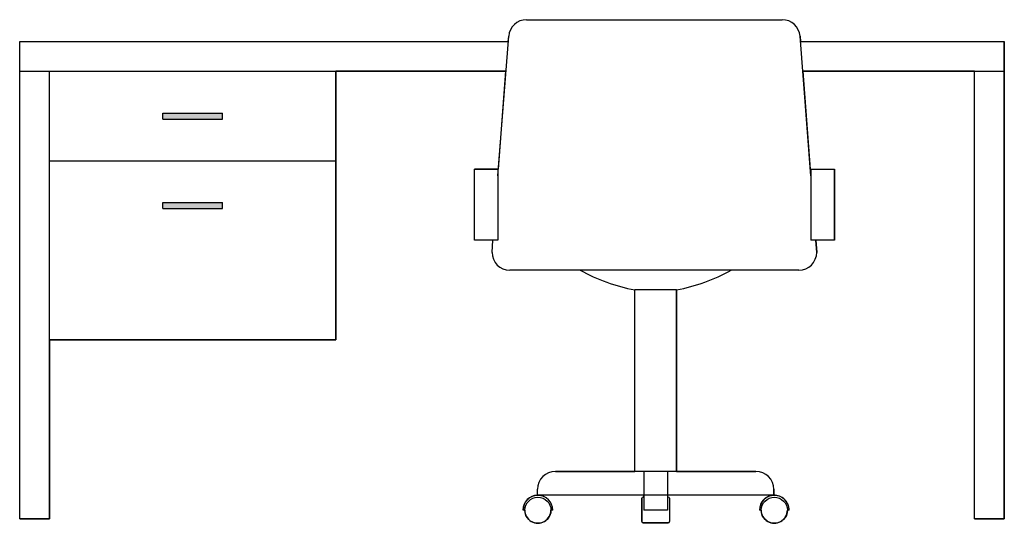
# Model space of a CAD drawing. Extents: x 6.41 to 8.06, y -2.44 to -1.59.
import ezdxf

# ---------------------------------------------------------------- set-up
doc = ezdxf.new("R2010")
doc.units = 0
doc.header["$MEASUREMENT"] = 0
doc.layers.add('BORDE', color=2, linetype='CONTINUOUS')
doc.layers.add('DIBUJO', color=5, linetype='CONTINUOUS')

msp = doc.modelspace()

# ---------------------------------------------------------------- linework, layer by layer
at = {"layer": 'BORDE'}
for p, q in [((7.2556, -1.5922), (7.6841, -1.5922)), ((6.4063, -2.4287), (6.4063, -1.6287)), ((6.4063, -1.6287), (7.225, -1.6287)), ((7.225, -1.6287), (7.2257, -1.6199)), ((7.714, -1.6199), (7.7147, -1.6287)), ((7.7147, -1.6287), (8.0563, -1.6287)), ((8.0563, -1.6287), (8.0563, -2.4287)), ((7.2211, -1.6787), (6.9363, -1.6787)), ((6.9363, -1.6787), (6.9363, -2.1287)), ((7.2085, -1.8427), (7.2211, -1.6787)), ((8.0063, -1.6787), (7.7186, -1.6787)), ((7.7186, -1.6787), (7.7312, -1.8427)), ((8.0063, -2.4287), (8.0063, -1.6787)), ((7.1682, -1.9619), (7.1682, -1.8427)), ((7.1682, -1.8427), (7.2085, -1.8427)), ((7.7312, -1.8427), (7.7715, -1.8427)), ((7.7715, -1.8427), (7.7715, -1.9619)), ((7.1993, -1.9619), (7.1682, -1.9619)), ((7.1978, -1.9822), (7.1993, -1.9619)), ((7.7715, -1.9619), (7.7403, -1.9619)), ((7.7403, -1.9619), (7.7419, -1.9822)), ((7.3454, -2.0122), (7.2278, -2.0122)), ((7.7119, -2.0122), (7.5987, -2.0122)), ((7.437, -2.3494), (7.437, -2.0451)), ((7.507, -2.0451), (7.507, -2.3494)), ((6.9363, -2.1287), (6.4563, -2.1287)), ((6.4563, -2.1287), (6.4563, -2.4287)), ((7.304, -2.3494), (7.437, -2.3494)), ((7.507, -2.3494), (7.64, -2.3494)), ((7.274, -2.3893), (7.274, -2.3794)), ((7.452, -2.3894), (7.2769, -2.3894)), ((7.451, -2.3924), (7.452, -2.3924)), ((7.452, -2.3924), (7.452, -2.3894)), ((7.6682, -2.3894), (7.492, -2.3894)), ((7.492, -2.3894), (7.492, -2.3924)), ((7.492, -2.3924), (7.493, -2.3924)), ((7.67, -2.3794), (7.67, -2.3893)), ((7.449, -2.4336), (7.449, -2.3944)), ((7.495, -2.3944), (7.495, -2.4336)), ((7.2527, -2.4141), (7.2497, -2.4141)), ((7.2994, -2.4141), (7.2964, -2.4141)), ((7.649, -2.4141), (7.646, -2.4141)), ((7.6957, -2.4141), (7.6927, -2.4141)), ((6.4563, -2.4287), (6.4063, -2.4287)), ((7.493, -2.4356), (7.451, -2.4356)), ((8.0563, -2.4287), (8.0063, -2.4287))]:
    msp.add_line(p, q, dxfattribs=at)
for centre, radius, start, end in [((7.2556, -1.6222), 0.03, 90, 175.6013), ((7.6841, -1.6222), 0.03, 4.3987, 90), ((7.2278, -1.9822), 0.03, 180, 270), ((7.7119, -1.9822), 0.03, 270, 0), ((7.495, -1.74), 0.3106, 241.2166, 259.2507), ((7.4491, -1.74), 0.3106, 280.7493, 298.7834), ((7.304, -2.3794), 0.03, 90, 180), ((7.64, -2.3794), 0.03, 0, 90), ((7.2745, -2.4142), 0.0249, 91.1536, 179.777), ((7.2745, -2.4142), 0.0249, 0.223, 84.4956), ((7.451, -2.3944), 0.002, 90, 180), ((7.493, -2.3944), 0.002, 0, 90), ((7.6708, -2.4142), 0.0249, 96.0466, 179.777), ((7.6708, -2.4142), 0.0249, 0.223, 91.9124), ((7.2745, -2.4142), 0.0219, 179.7464, 0.2536), ((7.6708, -2.4142), 0.0219, 179.7464, 0.2536), ((7.451, -2.4336), 0.002, 180, 270), ((7.493, -2.4336), 0.002, 270, 0)]:
    msp.add_arc(centre, radius, start, end, dxfattribs=at)
at = {"layer": 'DIBUJO'}
for p, q in [((7.2556, -1.5922), (7.6841, -1.5922)), ((6.4063, -2.4287), (6.4063, -1.6287)), ((6.4063, -1.6287), (7.225, -1.6287)), ((7.2076, -1.8542), (7.2257, -1.6199)), ((7.7321, -1.8542), (7.714, -1.6199)), ((7.7147, -1.6287), (8.0563, -1.6287)), ((8.0563, -2.4287), (8.0563, -1.6287)), ((6.4063, -1.6787), (7.2211, -1.6787)), ((6.4563, -2.4287), (6.4563, -1.6787)), ((6.9363, -2.1287), (6.9363, -1.6787)), ((7.7186, -1.6787), (8.0563, -1.6787)), ((8.0063, -2.4287), (8.0063, -1.6787)), ((6.6463, -1.7487), (6.7463, -1.7487)), ((6.6463, -1.7587), (6.6463, -1.7487)), ((6.7463, -1.7587), (6.7463, -1.7487)), ((6.6463, -1.7587), (6.7463, -1.7587)), ((6.4563, -1.8287), (6.9363, -1.8287)), ((7.1682, -1.9619), (7.1682, -1.8427)), ((7.2076, -1.8427), (7.1682, -1.8427)), ((7.2076, -1.8427), (7.2076, -1.9619)), ((7.7321, -1.8427), (7.7715, -1.8427)), ((7.7321, -1.8427), (7.7321, -1.9619)), ((7.7715, -1.9619), (7.7715, -1.8427)), ((6.6463, -1.8987), (6.7463, -1.8987)), ((6.6463, -1.9087), (6.6463, -1.8987)), ((6.6463, -1.9087), (6.7463, -1.9087)), ((6.7463, -1.9087), (6.7463, -1.8987)), ((7.2076, -1.9619), (7.1682, -1.9619)), ((7.1978, -1.9822), (7.1993, -1.9619)), ((7.7715, -1.9619), (7.7321, -1.9619)), ((7.7419, -1.9822), (7.7403, -1.9619)), ((7.7119, -2.0122), (7.2278, -2.0122)), ((7.437, -2.3494), (7.437, -2.0451)), ((7.507, -2.0451), (7.437, -2.0451)), ((7.507, -2.3494), (7.507, -2.0451)), ((6.4563, -2.1287), (6.9363, -2.1287)), ((7.64, -2.3494), (7.304, -2.3494)), ((7.452, -2.3494), (7.452, -2.4144)), ((7.492, -2.3494), (7.492, -2.4144)), ((7.274, -2.3894), (7.274, -2.3794)), ((7.67, -2.3894), (7.274, -2.3894)), ((7.452, -2.3924), (7.451, -2.3924)), ((7.493, -2.3924), (7.492, -2.3924)), ((7.67, -2.3894), (7.67, -2.3794)), ((7.449, -2.3944), (7.449, -2.4336)), ((7.495, -2.3944), (7.495, -2.4336)), ((7.2528, -2.4144), (7.2498, -2.4144)), ((7.2995, -2.4144), (7.2965, -2.4144)), ((7.492, -2.4144), (7.452, -2.4144)), ((7.649, -2.4144), (7.646, -2.4144)), ((7.6957, -2.4144), (7.6927, -2.4144)), ((6.4063, -2.4287), (6.4563, -2.4287)), ((7.451, -2.4356), (7.493, -2.4356)), ((8.0063, -2.4287), (8.0563, -2.4287))]:
    msp.add_line(p, q, dxfattribs=at)
for centre in [(7.2747, -2.4145), (7.6709, -2.4145)]:
    msp.add_circle(centre, 0.0219, dxfattribs=at)
for centre, radius, start, end in [((7.2556, -1.6222), 0.03, 90, 175.6013), ((7.6841, -1.6222), 0.03, 4.3987, 90), ((7.2278, -1.9822), 0.03, 180, 270), ((7.7119, -1.9822), 0.03, 270, 0), ((7.495, -1.74), 0.3106, 241.2166, 259.2507), ((7.4491, -1.74), 0.3106, 280.7493, 298.7834), ((7.304, -2.3794), 0.03, 90, 180), ((7.64, -2.3794), 0.03, 0, 90), ((7.2747, -2.4145), 0.0249, 0.223, 179.777), ((7.451, -2.3944), 0.002, 90, 180), ((7.493, -2.3944), 0.002, 360, 90), ((7.6709, -2.4145), 0.0249, 0.223, 179.777), ((7.451, -2.4336), 0.002, 180, 270), ((7.493, -2.4336), 0.002, 270, 0)]:
    msp.add_arc(centre, radius, start, end, dxfattribs=at)
for points in [[(6.6463, -1.7587), (6.6463, -1.7487), (6.7463, -1.7587), (6.7463, -1.7487)], [(6.6463, -1.9087), (6.6463, -1.8987), (6.7463, -1.9087), (6.7463, -1.8987)]]:
    msp.add_solid(points, dxfattribs=at)

doc.saveas('drawing.dxf')
